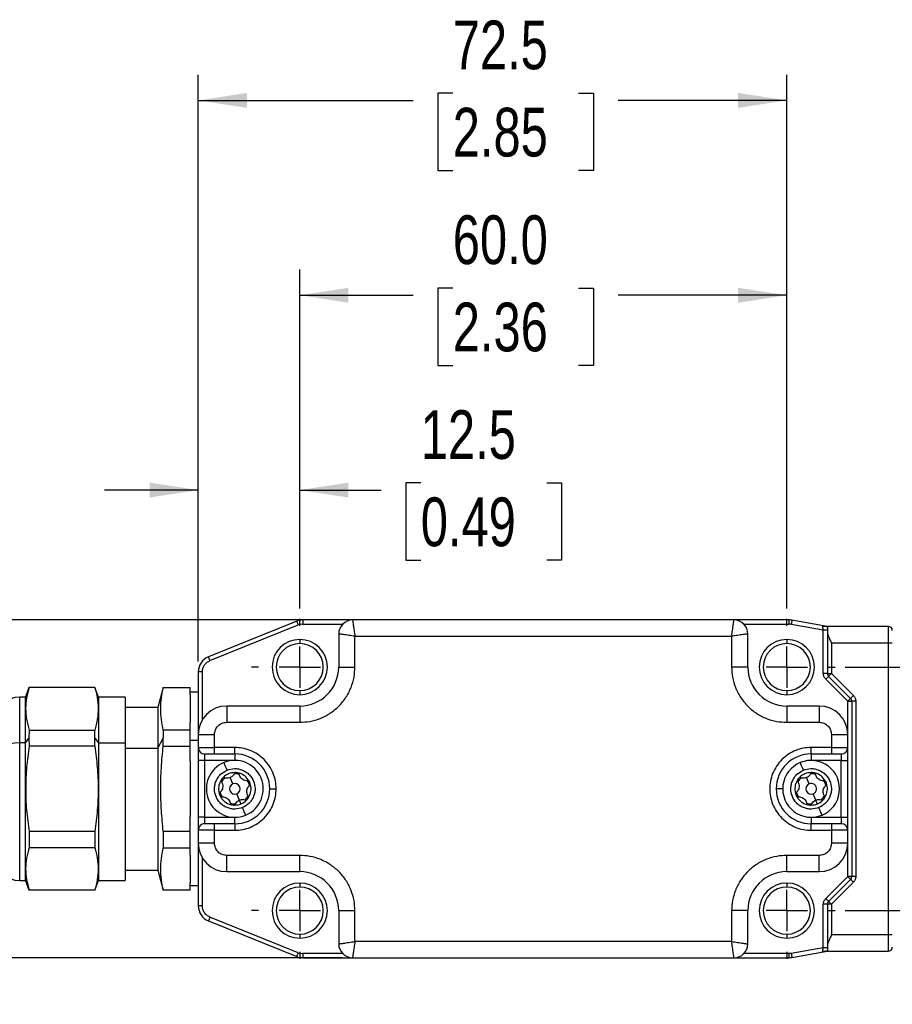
# Model space of a CAD drawing. Header units: millimetres. Extents: x 0 to 559, y 0 to 432.
# Tile 3 of 10: x 123 to 230, y 215 to 337. Entities that reach past the tile are written whole.
import ezdxf

# ---------------------------------------------------------------- set-up
doc = ezdxf.new("R2010")
doc.units = ezdxf.units.MM
doc.linetypes.add('CENTERX2', pattern=[20.32, 12.7, -2.54, 2.54, -2.54])
doc.layers.add('CENTER', color=40, linetype='CENTERX2')
doc.layers.add('DIMENSIONS', color=140, linetype='Continuous', lineweight=25)
doc.styles.add('SLDTEXTSTYLE0', font='TXT', dxfattribs={"width": 0.75})
doc.dimstyles.new('SLDDIMSTYLE0', dxfattribs={"dimtxt": 6, "dimasz": 6, "dimexe": 0, "dimexo": 0.0625, "dimgap": 1.5, "dimtad": 0, "dimtih": 1, "dimtoh": 1, "dimdec": 1, "dimrnd": 1e-09, "dimzin": 12, "dimdsep": 46, "dimtxsty": 'SLDTEXTSTYLE0', "dimsah": 1, "dimcen": 0.09, "dimadec": 0, "dimazin": 3, "dimtfac": 1, "dimtdec": 1, "dimtofl": 0, "dimtmove": 0, "dimatfit": 3, "dimfxl": 0, "dimfrac": 2, "dimtolj": 1, "dimtzin": 12, "dimarcsym": 0})
doc.dimstyles.new('SLDDIMSTYLE1', dxfattribs={"dimtxt": 6, "dimasz": 6, "dimexe": 0, "dimexo": 0.0625, "dimgap": 1.5, "dimtad": 0, "dimtih": 1, "dimtoh": 1, "dimdec": 1, "dimrnd": 1e-09, "dimzin": 12, "dimdsep": 46, "dimtxsty": 'SLDTEXTSTYLE0', "dimsah": 1, "dimcen": 0.09, "dimadec": 0, "dimazin": 3, "dimtfac": 1, "dimtdec": 1, "dimtmove": 0, "dimatfit": 0, "dimfxl": 0, "dimfrac": 2, "dimtolj": 1, "dimtzin": 12, "dimarcsym": 0})
doc.dimstyles.new('SLDDIMSTYLE2', dxfattribs={"dimtxt": 6, "dimasz": 6, "dimexe": 0, "dimexo": 0.0625, "dimgap": 1.5, "dimtad": 0, "dimtih": 1, "dimtoh": 1, "dimdec": 1, "dimrnd": 1e-09, "dimzin": 4, "dimdsep": 46, "dimtxsty": 'SLDTEXTSTYLE0', "dimsah": 1, "dimcen": 0.09, "dimadec": 0, "dimazin": 1, "dimtfac": 1, "dimtdec": 1, "dimtofl": 0, "dimtmove": 0, "dimatfit": 3, "dimfxl": 0, "dimfrac": 2, "dimtolj": 1, "dimtzin": 12, "dimarcsym": 0})
doc.dimstyles.new('SLDDIMSTYLE3', dxfattribs={"dimtxt": 6, "dimasz": 6, "dimexe": 0, "dimexo": 0.0625, "dimgap": 1.5, "dimtad": 0, "dimtih": 1, "dimtoh": 1, "dimdec": 1, "dimrnd": 1e-09, "dimzin": 4, "dimdsep": 46, "dimtxsty": 'SLDTEXTSTYLE0', "dimsah": 1, "dimcen": 0.09, "dimadec": 0, "dimazin": 1, "dimtfac": 1, "dimtdec": 1, "dimtmove": 0, "dimatfit": 0, "dimfxl": 0, "dimfrac": 2, "dimtolj": 1, "dimtzin": 12, "dimarcsym": 0})

# ---------------------------------------------------------------- blocks, each defined once
blk = doc.blocks.new('_D')
at = {"layer": 'DIMENSIONS'}
for p, q in [((162.46, 262.64), (28.31, 262.64)), ((31.48, 262.64), (31.48, 251.7)), ((23.72, 242.72), (21.89, 242.72)), ((21.89, 242.72), (21.89, 233.2)), ((39.24, 242.72), (41.07, 242.72)), ((41.07, 242.72), (41.07, 233.2)), ((21.89, 233.2), (23.72, 233.2)), ((41.07, 233.2), (39.24, 233.2)), ((31.48, 221.04), (31.48, 231.98)), ((162.46, 221.04), (28.31, 221.04))]:
    blk.add_line(p, q, dxfattribs=at)
for points in [[(31.48, 262.64), (30.56, 256.64), (32.4, 256.64)], [(31.48, 221.04), (32.4, 227.04), (30.56, 227.04)]]:
    blk.add_solid(points, dxfattribs=at)
at = {"layer": 'DIMENSIONS', "char_height": 6, "attachment_point": 1, "style": 'SLDTEXTSTYLE0'}
for s, insert in [('41.6', (23.72, 251.67)), ('1.64', (23.72, 240.93))]:
    blk.add_mtext(s, dxfattribs=dict(at, insert=insert))
blk = doc.blocks.new('_D_2')
at = {"layer": 'DIMENSIONS'}
for p, q in [((144.73, 257.51), (144.73, 281.81)), ((157.23, 264.05), (157.23, 281.81)), ((172.14, 279.52), (170.31, 279.52)), ((170.31, 279.52), (170.31, 270)), ((187.66, 279.52), (189.48, 279.52)), ((189.48, 279.52), (189.48, 270)), ((144.73, 278.64), (133.19, 278.64)), ((157.23, 278.64), (167.27, 278.64)), ((170.31, 270), (172.14, 270)), ((189.48, 270), (187.66, 270))]:
    blk.add_line(p, q, dxfattribs=at)
for points in [[(144.73, 278.64), (138.73, 279.56), (138.73, 277.72)], [(157.23, 278.64), (163.23, 277.72), (163.23, 279.56)]]:
    blk.add_solid(points, dxfattribs=at)
at = {"layer": 'DIMENSIONS', "char_height": 6, "attachment_point": 1, "style": 'SLDTEXTSTYLE0'}
for s, insert in [('12.5', (172.14, 288.48)), ('0.49', (172.14, 277.73))]:
    blk.add_mtext(s, dxfattribs=dict(at, insert=insert))
blk = doc.blocks.new('_D_3')
at = {"layer": 'DIMENSIONS'}
for p, q in [((157.23, 264.05), (157.23, 305.81)), ((217.23, 264.05), (217.23, 305.81)), ((176.08, 303.52), (174.25, 303.52)), ((174.25, 303.52), (174.25, 294)), ((191.59, 303.52), (193.42, 303.52)), ((193.42, 303.52), (193.42, 294)), ((157.23, 302.64), (171.2, 302.64)), ((217.23, 302.64), (196.47, 302.64)), ((174.25, 294), (176.08, 294)), ((193.42, 294), (191.59, 294))]:
    blk.add_line(p, q, dxfattribs=at)
for points in [[(157.23, 302.64), (163.23, 301.72), (163.23, 303.56)], [(217.23, 302.64), (211.23, 303.56), (211.23, 301.72)]]:
    blk.add_solid(points, dxfattribs=at)
at = {"layer": 'DIMENSIONS', "char_height": 6, "attachment_point": 1, "style": 'SLDTEXTSTYLE0'}
for s, insert in [('60.0', (176.08, 312.48)), ('2.36', (176.08, 301.73))]:
    blk.add_mtext(s, dxfattribs=dict(at, insert=insert))
blk = doc.blocks.new('_D_4')
at = {"layer": 'DIMENSIONS'}
for p, q in [((144.73, 257.51), (144.73, 329.81)), ((217.23, 264.05), (217.23, 329.81)), ((176.08, 327.52), (174.25, 327.52)), ((174.25, 327.52), (174.25, 318)), ((191.59, 327.52), (193.42, 327.52)), ((193.42, 327.52), (193.42, 318)), ((144.73, 326.64), (171.2, 326.64)), ((217.23, 326.64), (196.47, 326.64)), ((174.25, 318), (176.08, 318)), ((193.42, 318), (191.59, 318))]:
    blk.add_line(p, q, dxfattribs=at)
for points in [[(144.73, 326.64), (150.73, 325.72), (150.73, 327.56)], [(217.23, 326.64), (211.23, 327.56), (211.23, 325.72)]]:
    blk.add_solid(points, dxfattribs=at)
at = {"layer": 'DIMENSIONS', "char_height": 6, "attachment_point": 1, "style": 'SLDTEXTSTYLE0'}
for s, insert in [('72.5', (176.08, 336.48)), ('2.85', (176.08, 325.73))]:
    blk.add_mtext(s, dxfattribs=dict(at, insert=insert))
blk = doc.blocks.new('_D_7')
at = {"layer": 'DIMENSIONS'}
for p, q in [((302.32, 256.84), (302.32, 268.38)), ((224.44, 256.84), (305.49, 256.84)), ((294.56, 242.72), (292.73, 242.72)), ((292.73, 242.72), (292.73, 233.2)), ((310.07, 242.72), (311.9, 242.72)), ((311.9, 242.72), (311.9, 233.2)), ((292.73, 233.2), (294.56, 233.2)), ((311.9, 233.2), (310.07, 233.2)), ((224.44, 226.84), (305.49, 226.84)), ((302.32, 226.84), (302.32, 215.3))]:
    blk.add_line(p, q, dxfattribs=at)
for points in [[(302.32, 256.84), (303.24, 262.84), (301.39, 262.84)], [(302.32, 226.84), (301.39, 220.84), (303.24, 220.84)]]:
    blk.add_solid(points, dxfattribs=at)
at = {"layer": 'DIMENSIONS', "char_height": 6, "attachment_point": 1, "style": 'SLDTEXTSTYLE0'}
for s, insert in [('30.0', (294.56, 251.67)), ('1.18', (294.56, 240.93))]:
    blk.add_mtext(s, dxfattribs=dict(at, insert=insert))
blk = doc.blocks.new('SW_CENTERMARKSYMBOL_0')
at = {"layer": 'CENTER', "color": 0}
for p, q in [((0, 5.08), (0, 5.94)), ((0, 0), (0, 2.54)), ((-5.08, 0), (-5.94, 0)), ((0, 0), (-2.54, 0)), ((0, 0), (0, -2.54)), ((0, 0), (2.54, 0)), ((5.08, 0), (5.94, 0)), ((0, -5.08), (0, -5.94))]:
    blk.add_line(p, q, dxfattribs=at)
blk = doc.blocks.new('SW_CENTERMARKSYMBOL_1')
at = {"layer": 'CENTER', "color": 0}
for p, q in [((0, 5.08), (0, 5.94)), ((0, 0), (0, 2.54)), ((-5.08, 0), (-5.94, 0)), ((0, 0), (-2.54, 0)), ((0, 0), (0, -2.54)), ((0, 0), (2.54, 0)), ((5.08, 0), (5.94, 0)), ((0, -5.08), (0, -5.94))]:
    blk.add_line(p, q, dxfattribs=at)
blk = doc.blocks.new('SW_CENTERMARKSYMBOL_2')
at = {"layer": 'CENTER', "color": 0}
for p, q in [((0, 5.08), (0, 5.94)), ((0, 0), (0, 2.54)), ((-5.08, 0), (-5.94, 0)), ((0, 0), (-2.54, 0)), ((0, 0), (0, -2.54)), ((0, 0), (2.54, 0)), ((5.08, 0), (5.94, 0)), ((0, -5.08), (0, -5.94))]:
    blk.add_line(p, q, dxfattribs=at)
blk = doc.blocks.new('SW_CENTERMARKSYMBOL_3')
at = {"layer": 'CENTER', "color": 0}
for p, q in [((0, 5.08), (0, 5.94)), ((0, 0), (0, 2.54)), ((-5.08, 0), (-5.94, 0)), ((0, 0), (-2.54, 0)), ((0, 0), (0, -2.54)), ((0, 0), (2.54, 0)), ((5.08, 0), (5.94, 0)), ((0, -5.08), (0, -5.94))]:
    blk.add_line(p, q, dxfattribs=at)

msp = doc.modelspace()

# ---------------------------------------------------------------- linework, layer by layer
for p, q in [((156.87, 262.49), (145.98, 258.09)), ((146.17, 257.63), (157.05, 262.03)), ((157.62, 262.14), (157.05, 262.03)), ((157.62, 262.64), (157.62, 262.14)), ((163.73, 262.64), (157.62, 262.64)), ((157.62, 262.14), (162.52, 262.14)), ((210.73, 262.64), (163.73, 262.64)), ((217.52, 262.64), (210.73, 262.64)), ((211.93, 262.14), (217.52, 262.14)), ((217.52, 262.14), (217.52, 262.64)), ((217.78, 262.12), (217.52, 262.14)), ((217.78, 262.12), (221.73, 261.42)), ((222.19, 261.85), (217.86, 262.61)), ((162.03, 260.94), (162.03, 256.84)), ((212.43, 256.84), (212.43, 260.94)), ((221.91, 261.84), (221.65, 261.89)), ((221.73, 261.42), (222.23, 261.42)), ((221.73, 256.05), (221.73, 261.42)), ((222.08, 261.84), (221.91, 261.84)), ((229.73, 261.84), (222.08, 261.84)), ((222.23, 261.79), (222.23, 261.16)), ((222.23, 261.16), (222.23, 256.05)), ((229.73, 261.84), (229.73, 259.84)), ((157.23, 260.24), (157.23, 259.74)), ((164.03, 256.84), (164.03, 260.64)), ((164.03, 260.64), (210.43, 260.64)), ((210.43, 260.64), (210.43, 256.84)), ((217.23, 260.24), (217.23, 259.74)), ((222.73, 259.84), (222.73, 256.05)), ((222.73, 259.84), (229.73, 259.84)), ((229.73, 259.84), (229.73, 223.84)), ((229.73, 259.84), (230.23, 259.84)), ((144.73, 256.24), (144.73, 248.54)), ((145.23, 256.24), (144.73, 256.24)), ((145.23, 250.34), (145.23, 256.24)), ((162.03, 256.84), (164.03, 256.84)), ((212.43, 256.84), (210.43, 256.84)), ((222.23, 256.05), (221.73, 256.05)), ((222.23, 256.05), (222.73, 256.05)), ((222.73, 256.05), (225.44, 253.34)), ((224.73, 252.63), (222.02, 255.34)), ((222.38, 255.69), (225.08, 252.98)), ((123.87, 254.34), (123.43, 253.14)), ((131.97, 254.34), (123.88, 254.34)), ((132.43, 253.14), (131.99, 254.34)), ((140.4, 254.34), (139.73, 251.84)), ((140.41, 254.34), (143.73, 254.34)), ((143.73, 253.42), (143.73, 254.34)), ((144.73, 253.74), (143.73, 253.74)), ((157.23, 253.94), (157.23, 253.44)), ((217.23, 253.94), (217.23, 253.44)), ((123.43, 253.14), (122.73, 253.14)), ((122.73, 247.49), (122.73, 253.14)), ((123.43, 247.49), (123.43, 253.14)), ((135.73, 253.14), (132.43, 253.14)), ((132.43, 253.14), (132.43, 247.49)), ((135.73, 253.14), (135.73, 247.49)), ((143.73, 253.42), (143.73, 250)), ((224.73, 252.63), (225.23, 252.63)), ((224.73, 248.54), (224.73, 252.63)), ((225.23, 252.63), (225.23, 231.05)), ((225.73, 252.63), (225.23, 252.63)), ((225.73, 252.63), (225.73, 231.05)), ((139.73, 251.84), (135.73, 251.84)), ((139.73, 251.84), (139.73, 246.84)), ((157.23, 252.04), (148.23, 252.04)), ((148.23, 252.04), (148.23, 250.04)), ((157.23, 252.04), (157.23, 250.04)), ((221.23, 252.04), (217.23, 252.04)), ((217.23, 252.04), (217.23, 250.04)), ((221.23, 252.04), (221.23, 250.04)), ((143.73, 249.08), (143.73, 250)), ((148.23, 250.04), (157.23, 250.04)), ((217.23, 250.04), (221.23, 250.04)), ((123.88, 249.08), (123.87, 248.09)), ((123.88, 249.08), (131.97, 249.08)), ((131.99, 248.09), (131.97, 249.08)), ((140.41, 249.08), (140.4, 248.09)), ((143.73, 249.08), (140.41, 249.08)), ((143.73, 247.09), (143.73, 249.08)), ((123.43, 247.49), (122.73, 247.49)), ((122.73, 230.54), (122.73, 247.49)), ((123.43, 247.49), (123.87, 248.09)), ((123.43, 230.54), (123.43, 247.49)), ((123.87, 248.09), (123.88, 247.09)), ((131.97, 247.09), (131.99, 248.09)), ((131.99, 248.09), (132.43, 247.49)), ((132.43, 247.49), (132.43, 230.54)), ((132.43, 247.49), (135.73, 247.49)), ((135.73, 247.49), (135.73, 230.54)), ((139.73, 246.84), (140.4, 248.09)), ((140.41, 247.09), (140.4, 248.09)), ((144.73, 247.79), (143.73, 247.79)), ((144.73, 248.54), (144.73, 246.94)), ((144.73, 248.54), (146.73, 248.54)), ((146.73, 246.94), (146.73, 248.54)), ((222.73, 248.54), (222.73, 246.94)), ((222.73, 248.54), (224.73, 248.54)), ((224.73, 246.94), (224.73, 248.54)), ((131.97, 247.09), (123.88, 247.09)), ((135.73, 246.84), (139.73, 246.84)), ((139.73, 246.84), (139.73, 231.84)), ((140.41, 247.09), (143.73, 247.09)), ((143.73, 245.25), (143.73, 247.09)), ((144.73, 246.94), (146.73, 246.94)), ((144.73, 246.94), (144.73, 245.34)), ((149.23, 246.94), (146.73, 246.94)), ((146.73, 246.14), (146.73, 246.94)), ((149.23, 246.14), (149.23, 246.94)), ((222.73, 246.94), (220.23, 246.94)), ((220.23, 246.14), (220.23, 246.94)), ((222.73, 246.94), (222.73, 246.14)), ((222.73, 246.94), (224.73, 246.94)), ((224.73, 245.34), (224.73, 246.94)), ((143.73, 245.25), (143.73, 238.42)), ((145.53, 245.34), (144.73, 245.34)), ((144.73, 245.34), (144.73, 238.34)), ((145.53, 246.14), (146.73, 246.14)), ((145.53, 245.34), (145.53, 246.14)), ((149.23, 245.34), (145.53, 245.34)), ((145.53, 238.34), (145.53, 245.34)), ((146.73, 246.14), (149.23, 246.14)), ((149.23, 246.14), (149.23, 245.34)), ((220.23, 246.14), (222.73, 246.14)), ((220.23, 246.14), (220.23, 245.34)), ((223.93, 245.34), (220.23, 245.34)), ((222.73, 246.14), (223.93, 246.14)), ((223.93, 246.14), (223.93, 245.34)), ((223.93, 245.34), (224.73, 245.34)), ((223.93, 238.34), (223.93, 245.34)), ((224.73, 238.34), (224.73, 245.34)), ((148.98, 242.44), (148.65, 243.22)), ((219.98, 242.44), (219.65, 243.22)), ((153.53, 241.84), (154.33, 241.84)), ((216.73, 241.84), (215.93, 241.84)), ((149.8, 240.45), (149.48, 241.24)), ((149.99, 239.99), (149.8, 240.45)), ((220.8, 240.45), (220.48, 241.24)), ((220.99, 239.99), (220.8, 240.45)), ((143.73, 236.58), (143.73, 238.42)), ((145.53, 238.34), (144.73, 238.34)), ((144.73, 238.34), (144.73, 236.74)), ((145.53, 237.54), (145.53, 238.34)), ((145.53, 238.34), (149.23, 238.34)), ((149.23, 237.54), (149.23, 238.34)), ((220.23, 238.34), (220.23, 237.54)), ((220.23, 238.34), (223.93, 238.34)), ((223.93, 238.34), (223.93, 237.54)), ((223.93, 238.34), (224.73, 238.34)), ((224.73, 236.74), (224.73, 238.34)), ((123.88, 236.58), (123.88, 234.59)), ((131.97, 236.58), (123.88, 236.58)), ((131.97, 236.58), (131.97, 234.59)), ((140.41, 236.58), (140.41, 234.59)), ((143.73, 236.58), (140.41, 236.58)), ((143.73, 234.59), (143.73, 236.58)), ((146.73, 236.74), (144.73, 236.74)), ((144.73, 236.74), (144.73, 235.14)), ((146.73, 237.54), (145.53, 237.54)), ((146.73, 236.74), (146.73, 237.54)), ((149.23, 237.54), (146.73, 237.54)), ((146.73, 235.14), (146.73, 236.74)), ((146.73, 236.74), (149.23, 236.74)), ((149.23, 237.54), (149.23, 236.74)), ((220.23, 236.74), (220.23, 237.54)), ((222.73, 237.54), (220.23, 237.54)), ((220.23, 236.74), (222.73, 236.74)), ((222.73, 237.54), (222.73, 236.74)), ((223.93, 237.54), (222.73, 237.54)), ((222.73, 236.74), (222.73, 235.14)), ((224.73, 236.74), (222.73, 236.74)), ((224.73, 235.14), (224.73, 236.74)), ((131.97, 234.59), (123.88, 234.59)), ((140.41, 234.59), (143.73, 234.59)), ((143.73, 233.67), (143.73, 234.59)), ((146.73, 235.14), (144.73, 235.14)), ((144.73, 235.14), (144.73, 227.44)), ((224.73, 235.14), (222.73, 235.14)), ((224.73, 231.05), (224.73, 235.14)), ((143.73, 233.67), (143.73, 230.26)), ((145.23, 227.44), (145.23, 233.34)), ((157.23, 233.64), (148.23, 233.64)), ((148.23, 231.64), (148.23, 233.64)), ((157.23, 231.64), (157.23, 233.64)), ((221.23, 233.64), (217.23, 233.64)), ((217.23, 231.64), (217.23, 233.64)), ((221.23, 231.64), (221.23, 233.64)), ((135.73, 231.84), (139.73, 231.84)), ((139.73, 231.84), (140.4, 229.34)), ((122.73, 230.54), (123.43, 230.54)), ((123.43, 230.54), (123.87, 229.34)), ((131.99, 229.34), (132.43, 230.54)), ((132.43, 230.54), (135.73, 230.54)), ((148.23, 231.64), (157.23, 231.64)), ((217.23, 231.64), (221.23, 231.64)), ((222.02, 228.34), (224.73, 231.05)), ((225.08, 230.69), (222.38, 227.98)), ((225.23, 231.05), (224.73, 231.05)), ((225.73, 231.05), (225.23, 231.05)), ((131.97, 229.34), (123.88, 229.34)), ((143.73, 229.34), (140.41, 229.34)), ((143.73, 229.34), (143.73, 230.26)), ((143.73, 229.94), (144.73, 229.94)), ((157.23, 230.24), (157.23, 229.74)), ((217.23, 230.24), (217.23, 229.74)), ((225.44, 230.34), (222.73, 227.63)), ((145.23, 227.44), (144.73, 227.44)), ((162.03, 226.84), (162.03, 222.74)), ((162.03, 226.84), (164.03, 226.84)), ((164.03, 223.04), (164.03, 226.84)), ((210.43, 226.84), (210.43, 223.04)), ((212.43, 226.84), (210.43, 226.84)), ((212.43, 222.74), (212.43, 226.84)), ((221.73, 222.26), (221.73, 227.63)), ((222.23, 227.63), (221.73, 227.63)), ((222.23, 227.63), (222.23, 222.52)), ((222.73, 227.63), (222.23, 227.63)), ((222.73, 227.63), (222.73, 223.84)), ((157.05, 221.65), (146.17, 226.05)), ((145.98, 225.58), (156.87, 221.18)), ((157.23, 223.94), (157.23, 223.44)), ((217.23, 223.94), (217.23, 223.44)), ((229.73, 223.84), (222.73, 223.84)), ((229.73, 223.84), (229.73, 221.84)), ((230.23, 223.84), (229.73, 223.84)), ((210.43, 223.04), (164.03, 223.04)), ((221.73, 222.26), (217.78, 221.56)), ((222.23, 222.26), (221.73, 222.26)), ((222.23, 222.52), (222.23, 221.88)), ((157.05, 221.65), (157.62, 221.54)), ((157.62, 221.54), (157.62, 221.04)), ((162.52, 221.54), (157.62, 221.54)), ((157.62, 221.04), (163.73, 221.04)), ((163.73, 221.04), (210.73, 221.04)), ((210.73, 221.04), (217.52, 221.04)), ((217.52, 221.54), (211.93, 221.54)), ((217.78, 221.56), (217.52, 221.54)), ((217.52, 221.04), (217.52, 221.54)), ((217.86, 221.07), (222.19, 221.83)), ((221.91, 221.84), (221.65, 221.78)), ((221.91, 221.84), (222.08, 221.84)), ((222.08, 221.84), (229.73, 221.84))]:
    msp.add_line(p, q)
at = {"flags": 128}
for points in [[(157.05, 262.03), (157.02, 262.12), (156.98, 262.21), (156.95, 262.29), (156.92, 262.36), (156.9, 262.41), (156.88, 262.46), (156.87, 262.48), (156.87, 262.49)], [(217.86, 262.61), (217.86, 262.6), (217.86, 262.57), (217.85, 262.52), (217.84, 262.46), (217.83, 262.39), (217.81, 262.3), (217.79, 262.21), (217.78, 262.12)], [(146.17, 257.63), (146.13, 257.72), (146.1, 257.81), (146.06, 257.89), (146.03, 257.96), (146.01, 258.02), (145.99, 258.06), (145.98, 258.08), (145.98, 258.09)], [(222.73, 256.05), (222.66, 255.98), (222.59, 255.91), (222.53, 255.85), (222.48, 255.8), (222.43, 255.75), (222.4, 255.72), (222.38, 255.7), (222.38, 255.69)], [(222.38, 255.69), (222.37, 255.68), (222.35, 255.66), (222.32, 255.63), (222.27, 255.59), (222.22, 255.53), (222.16, 255.47), (222.09, 255.41), (222.02, 255.34)], [(225.08, 252.98), (225.08, 252.98), (225.06, 252.96), (225.02, 252.92), (224.98, 252.88), (224.93, 252.83), (224.86, 252.77), (224.8, 252.7), (224.73, 252.63)], [(225.44, 253.34), (225.37, 253.27), (225.3, 253.2), (225.24, 253.14), (225.19, 253.09), (225.14, 253.04), (225.11, 253.01), (225.09, 252.99), (225.08, 252.98)], [(122.73, 247.49), (122.14, 247.46), (121.58, 247.37), (121.06, 247.24), (120.61, 247.05), (120.23, 246.82), (119.96, 246.56), (119.79, 246.28), (119.73, 245.99)], [(148.27, 244.15), (148.2, 244.33), (148.12, 244.5), (148.06, 244.66), (148, 244.8), (147.95, 244.92), (147.92, 245), (147.9, 245.05), (147.89, 245.07)], [(219.27, 244.15), (219.2, 244.33), (219.12, 244.5), (219.06, 244.66), (219, 244.8), (218.95, 244.92), (218.92, 245), (218.9, 245.05), (218.89, 245.07)], [(150.57, 238.6), (150.56, 238.62), (150.54, 238.68), (150.5, 238.76), (150.46, 238.88), (150.4, 239.02), (150.33, 239.18), (150.26, 239.35), (150.19, 239.53)], [(221.57, 238.6), (221.56, 238.62), (221.54, 238.68), (221.5, 238.76), (221.46, 238.88), (221.4, 239.02), (221.33, 239.18), (221.26, 239.35), (221.19, 239.53)], [(224.73, 231.05), (224.8, 230.98), (224.86, 230.91), (224.93, 230.85), (224.98, 230.8), (225.02, 230.75), (225.06, 230.72), (225.08, 230.7), (225.08, 230.69)], [(225.08, 230.69), (225.09, 230.68), (225.11, 230.66), (225.14, 230.63), (225.19, 230.59), (225.24, 230.53), (225.3, 230.47), (225.37, 230.41), (225.44, 230.34)], [(222.38, 227.98), (222.37, 227.99), (222.35, 228.01), (222.32, 228.04), (222.27, 228.09), (222.22, 228.14), (222.16, 228.2), (222.09, 228.27), (222.02, 228.34)], [(222.38, 227.98), (222.38, 227.98), (222.4, 227.96), (222.43, 227.92), (222.48, 227.88), (222.53, 227.83), (222.59, 227.77), (222.66, 227.7), (222.73, 227.63)], [(146.17, 226.05), (146.13, 225.96), (146.1, 225.87), (146.06, 225.79), (146.03, 225.72), (146.01, 225.66), (145.99, 225.62), (145.98, 225.59), (145.98, 225.58)], [(156.87, 221.18), (156.87, 221.19), (156.88, 221.22), (156.9, 221.26), (156.92, 221.32), (156.95, 221.39), (156.98, 221.47), (157.02, 221.56), (157.05, 221.65)], [(217.78, 221.56), (217.79, 221.46), (217.81, 221.37), (217.83, 221.29), (217.84, 221.21), (217.85, 221.15), (217.86, 221.11), (217.86, 221.08), (217.86, 221.07)]]:
    msp.add_lwpolyline(points, dxfattribs=at)
for centre, radius, start, end in [((157.62, 260.64), 2, 90.0001, 111.9999), ((163.73, 260.94), 1.7, 90, 180), ((210.73, 260.94), 1.7, 360, 90), ((217.52, 260.64), 2, 79.9999, 89.9999), ((222.27, 262.34), 0.5, 260.0023, 269.9977), ((229.73, 261.34), 0.5, 0.0005, 89.9997), ((157.23, 256.84), 3.4, 90, 270), ((157.23, 256.84), 2.9, 90, 270), ((157.23, 256.84), 3.4, 270, 90), ((157.23, 256.84), 2.9, 270, 90), ((217.23, 256.84), 3.4, 90.0001, 269.9999), ((217.23, 256.84), 2.9, 90.0001, 269.9999), ((217.23, 256.84), 3.4, 270, 90), ((217.23, 256.84), 2.9, 270, 90), ((146.73, 256.24), 2, 112, 180), ((157.23, 256.84), 4.8, 270, 0), ((217.23, 256.84), 4.8, 180, 270), ((222.73, 256.05), 0.5, 179.9987, 225.0009), ((122.73, 250.14), 3, 90, 180), ((224.73, 252.63), 0.5, 0.0025, 44.9981), ((148.23, 248.54), 3.5, 90, 180), ((221.23, 248.54), 3.5, 0.0001, 90), ((145.53, 246.94), 0.8, 179.9998, 270.0001), ((223.93, 246.94), 0.8, 270.0005, 359.9993), ((149.23, 241.84), 3.5, 112.5227, 292.5227), ((149.23, 241.84), 3.5, 292.5227, 112.5227), ((149.23, 241.84), 4.3, 360, 90), ((220.23, 241.84), 4.3, 90, 180), ((220.23, 241.84), 3.5, 112.5226, 292.5227), ((220.23, 241.84), 3.5, 292.5226, 112.5227), ((149.23, 241.84), 2, 90.191, 134.8543), ((149.23, 241.84), 2, 74.8542, 90.1911), ((220.23, 241.84), 2, 90.191, 134.8543), ((220.23, 241.84), 2, 74.8542, 90.1911), ((149.23, 241.84), 2, 150.1911, 194.8543), ((149.23, 241.84), 2, 134.8544, 150.1909), ((149.23, 241.84), 1.85, 132.8756, 152.1698), ((149.23, 241.84), 1.85, 72.8757, 92.1697), ((149.23, 241.84), 2, 30.1911, 74.8543), ((149.23, 241.84), 1.85, 12.8759, 32.1694), ((149.23, 241.84), 2, 14.8545, 30.1908), ((220.23, 241.84), 2, 150.1911, 194.8545), ((220.23, 241.84), 2, 134.8545, 150.1906), ((220.23, 241.84), 1.85, 132.8754, 152.1704), ((220.23, 241.84), 1.85, 72.8756, 92.1697), ((220.23, 241.84), 2, 30.1912, 74.8542), ((220.23, 241.84), 1.85, 12.8764, 32.1693), ((220.23, 241.84), 2, 14.8551, 30.1903), ((149.23, 241.84), 1.85, 192.8755, 212.1697), ((149.23, 241.84), 0.65, 112.5227, 292.5227), ((149.23, 241.84), 0.65, 292.5227, 112.5227), ((149.23, 241.84), 4.3, 270, 0), ((149.23, 241.84), 2, 330.191, 14.8543), ((220.23, 241.84), 4.3, 180, 270), ((220.23, 241.84), 1.85, 192.8754, 212.1696), ((220.23, 241.84), 0.65, 112.5228, 292.5225), ((220.23, 241.84), 0.65, 292.5225, 112.5229), ((220.23, 241.84), 2, 330.1912, 14.8541), ((149.23, 241.84), 2, 194.8545, 210.1908), ((149.23, 241.84), 2, 210.191, 254.8543), ((149.23, 241.84), 2, 292.5227, 314.8543), ((149.23, 241.84), 1.85, 312.8756, 332.1698), ((149.23, 241.84), 2, 314.8543, 330.1911), ((220.23, 241.84), 2, 194.854, 210.1907), ((220.23, 241.84), 2, 210.1912, 254.8542), ((220.23, 241.84), 2, 292.5227, 314.8545), ((220.23, 241.84), 1.85, 312.8757, 332.1696), ((220.23, 241.84), 2, 314.8545, 330.1906), ((149.23, 241.84), 1.85, 252.8757, 272.1697), ((149.23, 241.84), 2, 254.8543, 270.1911), ((149.23, 241.84), 2, 270.191, 292.5227), ((220.23, 241.84), 1.85, 252.8758, 272.1696), ((220.23, 241.84), 2, 254.8544, 270.191), ((220.23, 241.84), 2, 270.191, 292.5226), ((145.53, 236.74), 0.8, 89.9999, 180.0002), ((223.93, 236.74), 0.8, 0.0007, 89.9995), ((148.23, 235.14), 3.5, 180, 270), ((221.23, 235.14), 3.5, 270, 359.9999), ((122.73, 233.54), 3, 180, 270), ((157.23, 226.84), 4.8, 360, 90), ((217.23, 226.84), 4.8, 90, 180), ((224.73, 231.05), 0.5, 315.0019, 359.9975), ((157.23, 226.84), 3.4, 90, 270), ((157.23, 226.84), 2.9, 90, 270), ((157.23, 226.84), 3.4, 270, 90), ((157.23, 226.84), 2.9, 270, 90), ((217.23, 226.84), 3.4, 90.0001, 269.9999), ((217.23, 226.84), 2.9, 90.0001, 269.9999), ((217.23, 226.84), 3.4, 270, 90), ((217.23, 226.84), 2.9, 270, 90), ((146.73, 227.44), 2, 180, 248), ((222.73, 227.63), 0.5, 134.9991, 180.0013), ((163.73, 222.74), 1.7, 180, 270), ((210.73, 222.74), 1.7, 270, 0), ((229.73, 222.34), 0.5, 270.0003, 359.9995), ((157.62, 223.04), 2, 248.0001, 269.9999), ((217.52, 223.04), 2, 270.0001, 280.0001), ((222.27, 221.34), 0.5, 90.0023, 99.9977)]:
    msp.add_arc(centre, radius, start, end)
for points, knots in [([(163.73, 262.64), (163.74, 262.59), (163.75, 262.48), (163.78, 262.29), (163.82, 262.04), (163.87, 261.73), (163.94, 261.26), (163.99, 260.88), (164.03, 260.64)], [0, 0, 0, 0, 0.072081, 0.164088, 0.292894, 0.442148, 0.631905, 1, 1, 1, 1]), ([(210.43, 260.64), (210.47, 260.88), (210.52, 261.26), (210.59, 261.73), (210.64, 262.04), (210.68, 262.29), (210.7, 262.48), (210.72, 262.59), (210.73, 262.64)], [0, 0, 0, 0, 0.368095, 0.557835, 0.707106, 0.835907, 0.927915, 1, 1, 1, 1]), ([(164.03, 260.64), (163.78, 260.67), (163.41, 260.73), (162.94, 260.8), (162.63, 260.85), (162.38, 260.88), (162.19, 260.91), (162.08, 260.93), (162.03, 260.94)], [0, 0, 0, 0, 0.368095, 0.557834, 0.707107, 0.835908, 0.927915, 1, 1, 1, 1]), ([(212.43, 260.94), (212.38, 260.93), (212.27, 260.91), (212.08, 260.88), (211.83, 260.85), (211.52, 260.8), (211.05, 260.73), (210.67, 260.67), (210.43, 260.64)], [0, 0, 0, 0, 0.07208, 0.164088, 0.292894, 0.442148, 0.631904, 1, 1, 1, 1]), ([(221.73, 261.42), (221.72, 261.47), (221.7, 261.57), (221.68, 261.7), (221.67, 261.8), (221.65, 261.87), (221.65, 261.89)], [0, 0, 0, 0, 0.35696, 0.592522, 0.837784, 1, 1, 1, 1]), ([(221.65, 261.89), (221.78, 261.88), (221.95, 261.87), (222.13, 261.85), (222.17, 261.85), (222.18, 261.85), (222.18, 261.85), (222.19, 261.85)], [0, 0, 0, 0, 0.7500058, 0.9375024, 0.9843752, 0.9960903, 1, 1, 1, 1]), ([(222.08, 261.84), (222.13, 261.84), (222.19, 261.85), (222.22, 261.8), (222.23, 261.79)], [0, 0, 0, 0, 0.719761, 1, 1, 1, 1]), ([(222.23, 261.16), (222.24, 261.06), (222.28, 260.77), (222.49, 260.33), (222.65, 260), (222.73, 259.84), (222.73, 259.84)], [0, 0, 0, 0, 0.221362, 0.616309, 0.993713, 1, 1, 1, 1]), ([(145.23, 256.24), (145.24, 256.38), (145.27, 256.68), (145.47, 257.09), (145.77, 257.43), (146.04, 257.56), (146.17, 257.63)], [0, 0, 0, 0, 0.244416, 0.5, 0.755584, 1, 1, 1, 1]), ([(157.23, 250.04), (157.64, 250.06), (158.5, 250.11), (159.77, 250.48), (160.98, 251.11), (162.07, 252), (162.96, 253.08), (163.58, 254.3), (163.96, 255.57), (164.01, 256.42), (164.03, 256.84)], [0, 0, 0, 0, 0.116516, 0.240011, 0.368641, 0.5, 0.631359, 0.759989, 0.883484, 1, 1, 1, 1]), ([(210.43, 256.84), (210.45, 256.42), (210.5, 255.57), (210.87, 254.3), (211.5, 253.08), (212.39, 252), (213.47, 251.11), (214.69, 250.48), (215.96, 250.11), (216.81, 250.06), (217.23, 250.04)], [0, 0, 0, 0, 0.116516, 0.240011, 0.368641, 0.5, 0.631359, 0.759989, 0.883484, 1, 1, 1, 1]), ([(222.02, 255.34), (221.94, 255.44), (221.77, 255.65), (221.74, 255.91), (221.73, 256.05)], [0, 0, 0, 0, 0.500001, 1, 1, 1, 1]), ([(123.88, 254.34), (123.77, 253.91), (123.54, 253.06), (123.43, 251.73), (123.53, 250.39), (123.77, 249.52), (123.88, 249.08)], [0, 0, 0, 0, 0.248547, 0.494029, 0.743977, 1, 1, 1, 1]), ([(131.97, 254.34), (132.09, 253.91), (132.32, 253.06), (132.43, 251.73), (132.33, 250.39), (132.09, 249.52), (131.97, 249.08)], [0, 0, 0, 0, 0.2485468, 0.4940291, 0.7439768, 1, 1, 1, 1]), ([(140.41, 249.08), (140.33, 249.52), (140.16, 250.38), (140.08, 251.7), (140.15, 253.03), (140.33, 253.9), (140.41, 254.34)], [0, 0, 0, 0, 0.249589, 0.496737, 0.747129, 1, 1, 1, 1]), ([(225.44, 253.34), (225.52, 253.23), (225.69, 253.03), (225.71, 252.76), (225.73, 252.63)], [0, 0, 0, 0, 0.500002, 1, 1, 1, 1]), ([(146.73, 248.54), (146.75, 248.73), (146.78, 249.02), (146.97, 249.37), (147.16, 249.61), (147.4, 249.8), (147.75, 249.99), (148.04, 250.02), (148.23, 250.04)], [0, 0, 0, 0, 0.239443, 0.369607, 0.5, 0.630164, 0.760557, 1, 1, 1, 1]), ([(221.23, 250.04), (221.42, 250.02), (221.71, 249.99), (222.06, 249.8), (222.3, 249.61), (222.49, 249.37), (222.68, 249.02), (222.71, 248.73), (222.73, 248.54)], [0, 0, 0, 0, 0.239444, 0.369608, 0.5, 0.630165, 0.760557, 1, 1, 1, 1]), ([(123.88, 247.09), (123.77, 246.23), (123.54, 244.51), (123.43, 241.88), (123.53, 239.23), (123.77, 237.47), (123.88, 236.58)], [0, 0, 0, 0, 0.247011, 0.493947, 0.746934, 1, 1, 1, 1]), ([(131.97, 247.09), (132.09, 246.23), (132.32, 244.51), (132.43, 241.88), (132.33, 239.23), (132.09, 237.47), (131.97, 236.58)], [0, 0, 0, 0, 0.247011, 0.493947, 0.746934, 1, 1, 1, 1]), ([(140.41, 236.58), (140.33, 237.45), (140.16, 239.19), (140.08, 241.81), (140.15, 244.45), (140.33, 246.21), (140.41, 247.09)], [0, 0, 0, 0, 0.248376, 0.496712, 0.748336, 1, 1, 1, 1]), ([(154.33, 241.84), (154.31, 242.16), (154.28, 242.8), (153.99, 243.75), (153.52, 244.65), (152.86, 245.47), (152.05, 246.13), (151.13, 246.6), (150.18, 246.89), (149.54, 246.92), (149.23, 246.94)], [0, 0, 0, 0, 0.119997, 0.240026, 0.368653, 0.50001, 0.631366, 0.759993, 0.883486, 1, 1, 1, 1]), ([(220.23, 246.94), (219.91, 246.92), (219.27, 246.89), (218.32, 246.6), (217.41, 246.13), (216.6, 245.47), (215.93, 244.65), (215.46, 243.74), (215.19, 242.79), (215.1, 241.84), (215.19, 240.89), (215.46, 239.94), (215.93, 239.02), (216.6, 238.21), (217.41, 237.54), (218.33, 237.07), (219.28, 236.79), (219.92, 236.75), (220.23, 236.74)], [0, 0, 0, 0, 0.059999, 0.120014, 0.184328, 0.250007, 0.315686, 0.38, 0.441747, 0.500005, 0.558262, 0.620009, 0.684323, 0.750002, 0.815681, 0.879995, 0.941743, 1, 1, 1, 1]), ([(150.19, 239.53), (149.88, 239.44), (149.41, 239.3), (148.76, 239.37), (148.27, 239.51), (147.81, 239.75), (147.31, 240.18), (146.86, 240.86), (146.7, 241.65), (146.75, 242.31), (146.9, 242.8), (147.15, 243.25), (147.56, 243.76), (147.99, 244), (148.27, 244.15)], [0, 0, 0, 0, 0.119721, 0.184827, 0.25, 0.315105, 0.380279, 0.5, 0.619721, 0.684827, 0.75, 0.815105, 0.880279, 1, 1, 1, 1]), ([(148.27, 244.15), (148.57, 244.24), (149.04, 244.37), (149.7, 244.31), (150.19, 244.16), (150.64, 243.92), (151.15, 243.5), (151.59, 242.82), (151.76, 242.02), (151.7, 241.37), (151.55, 240.88), (151.31, 240.42), (150.89, 239.91), (150.46, 239.68), (150.19, 239.53)], [0, 0, 0, 0, 0.119721, 0.184827, 0.25, 0.315105, 0.380279, 0.5, 0.619721, 0.684827, 0.75, 0.815105, 0.880279, 1, 1, 1, 1]), ([(149.22, 243.84), (149.18, 243.73), (149.09, 243.54), (148.88, 243.34), (148.72, 243.26), (148.65, 243.22)], [0, 0, 0, 0, 0.389746, 0.731202, 1, 1, 1, 1]), ([(221.19, 239.53), (220.88, 239.44), (220.41, 239.3), (219.76, 239.37), (219.27, 239.51), (218.81, 239.75), (218.31, 240.18), (217.86, 240.86), (217.7, 241.65), (217.75, 242.31), (217.9, 242.8), (218.15, 243.25), (218.56, 243.76), (218.99, 244), (219.27, 244.15)], [0, 0, 0, 0, 0.119722, 0.184827, 0.25, 0.315105, 0.380279, 0.5, 0.619722, 0.684827, 0.75, 0.815105, 0.880278, 1, 1, 1, 1]), ([(219.27, 244.15), (219.57, 244.24), (220.04, 244.37), (220.7, 244.31), (221.19, 244.16), (221.64, 243.92), (222.14, 243.5), (222.59, 242.82), (222.76, 242.02), (222.7, 241.37), (222.55, 240.88), (222.31, 240.42), (221.89, 239.91), (221.46, 239.68), (221.19, 239.53)], [0, 0, 0, 0, 0.119722, 0.184826, 0.25, 0.315105, 0.380278, 0.5, 0.619722, 0.684827, 0.75, 0.815105, 0.880279, 1, 1, 1, 1]), ([(220.22, 243.84), (220.18, 243.73), (220.09, 243.54), (219.88, 243.34), (219.72, 243.26), (219.65, 243.22)], [0, 0, 0, 0, 0.389745, 0.731202, 1, 1, 1, 1]), ([(147.49, 242.83), (147.56, 242.74), (147.69, 242.57), (147.76, 242.26), (147.75, 241.97), (147.65, 241.71), (147.51, 241.49), (147.37, 241.38), (147.3, 241.33)], [0, 0, 0, 0, 0.194848, 0.365554, 0.543786, 0.695044, 0.847261, 1, 1, 1, 1]), ([(148.65, 243.22), (148.57, 243.2), (148.39, 243.14), (148.1, 243.14), (147.92, 243.22), (147.82, 243.26)], [0, 0, 0, 0, 0.322197, 0.631006, 1, 1, 1, 1]), ([(150.96, 242.84), (150.85, 242.83), (150.63, 242.81), (150.33, 242.9), (150.09, 243.06), (149.9, 243.27), (149.79, 243.51), (149.76, 243.68), (149.75, 243.77)], [0, 0, 0, 0, 0.1948476, 0.3655541, 0.5437865, 0.6950436, 0.8472614, 1, 1, 1, 1]), ([(218.49, 242.83), (218.56, 242.74), (218.69, 242.57), (218.76, 242.26), (218.75, 241.97), (218.65, 241.71), (218.51, 241.49), (218.37, 241.38), (218.3, 241.33)], [0, 0, 0, 0, 0.194848, 0.365554, 0.543787, 0.695044, 0.847261, 1, 1, 1, 1]), ([(219.65, 243.22), (219.57, 243.2), (219.39, 243.14), (219.1, 243.14), (218.92, 243.22), (218.82, 243.26)], [0, 0, 0, 0, 0.3221966, 0.6310039, 1, 1, 1, 1]), ([(221.96, 242.84), (221.85, 242.83), (221.63, 242.81), (221.33, 242.9), (221.09, 243.06), (220.9, 243.27), (220.79, 243.51), (220.76, 243.68), (220.75, 243.77)], [0, 0, 0, 0, 0.194848, 0.365553, 0.543787, 0.695043, 0.847261, 1, 1, 1, 1]), ([(149.23, 236.74), (149.55, 236.75), (150.19, 236.79), (151.14, 237.08), (152.05, 237.54), (152.86, 238.21), (153.52, 239.02), (153.99, 239.94), (154.28, 240.89), (154.31, 241.53), (154.33, 241.84)], [0, 0, 0, 0, 0.119997, 0.240026, 0.368653, 0.50001, 0.631366, 0.759993, 0.883486, 1, 1, 1, 1]), ([(150.96, 240.84), (150.9, 240.93), (150.77, 241.1), (150.7, 241.41), (150.71, 241.71), (150.81, 241.97), (150.95, 242.19), (151.09, 242.3), (151.16, 242.35)], [0, 0, 0, 0, 0.1948474, 0.365554, 0.5437863, 0.6950436, 0.8472612, 1, 1, 1, 1]), ([(221.96, 240.84), (221.9, 240.93), (221.77, 241.1), (221.7, 241.41), (221.71, 241.71), (221.81, 241.97), (221.95, 242.19), (222.09, 242.3), (222.16, 242.35)], [0, 0, 0, 0, 0.1948476, 0.3655542, 0.5437865, 0.6950435, 0.8472613, 1, 1, 1, 1]), ([(147.5, 240.83), (147.61, 240.84), (147.82, 240.87), (148.13, 240.78), (148.37, 240.62), (148.55, 240.41), (148.67, 240.17), (148.69, 239.99), (148.71, 239.91)], [0, 0, 0, 0, 0.194848, 0.365554, 0.543787, 0.695044, 0.847261, 1, 1, 1, 1]), ([(149.24, 239.84), (149.28, 239.94), (149.37, 240.13), (149.58, 240.34), (149.73, 240.42), (149.8, 240.45)], [0, 0, 0, 0, 0.389746, 0.731202, 1, 1, 1, 1]), ([(149.8, 240.45), (149.89, 240.48), (150.06, 240.54), (150.36, 240.53), (150.54, 240.46), (150.64, 240.42)], [0, 0, 0, 0, 0.322197, 0.631006, 1, 1, 1, 1]), ([(218.5, 240.83), (218.61, 240.84), (218.82, 240.87), (219.13, 240.78), (219.37, 240.62), (219.55, 240.41), (219.67, 240.17), (219.69, 239.99), (219.71, 239.91)], [0, 0, 0, 0, 0.1948475, 0.3655549, 0.5437868, 0.6950445, 0.8472615, 1, 1, 1, 1]), ([(220.24, 239.84), (220.28, 239.94), (220.37, 240.13), (220.58, 240.34), (220.73, 240.42), (220.8, 240.45)], [0, 0, 0, 0, 0.389745, 0.731202, 1, 1, 1, 1]), ([(220.8, 240.45), (220.89, 240.48), (221.06, 240.54), (221.36, 240.53), (221.54, 240.46), (221.64, 240.42)], [0, 0, 0, 0, 0.322198, 0.631007, 1, 1, 1, 1]), ([(123.88, 234.59), (123.77, 234.16), (123.54, 233.31), (123.43, 231.99), (123.53, 230.65), (123.77, 229.78), (123.88, 229.34)], [0, 0, 0, 0, 0.2492153, 0.4940315, 0.7447531, 1, 1, 1, 1]), ([(131.97, 234.59), (132.09, 234.16), (132.32, 233.31), (132.43, 231.99), (132.32, 230.65), (132.09, 229.78), (131.97, 229.34)], [0, 0, 0, 0, 0.2492153, 0.4940315, 0.7447531, 1, 1, 1, 1]), ([(140.41, 229.34), (140.33, 229.77), (140.16, 230.63), (140.08, 231.95), (140.15, 233.28), (140.33, 234.15), (140.41, 234.59)], [0, 0, 0, 0, 0.249589, 0.496737, 0.747129, 1, 1, 1, 1]), ([(148.23, 233.64), (148.04, 233.66), (147.75, 233.69), (147.4, 233.88), (147.16, 234.07), (146.97, 234.31), (146.78, 234.66), (146.75, 234.95), (146.73, 235.14)], [0, 0, 0, 0, 0.239443, 0.369608, 0.5, 0.630165, 0.760557, 1, 1, 1, 1]), ([(222.73, 235.14), (222.71, 234.95), (222.68, 234.66), (222.49, 234.31), (222.3, 234.07), (222.06, 233.88), (221.71, 233.69), (221.42, 233.66), (221.23, 233.64)], [0, 0, 0, 0, 0.239443, 0.369607, 0.5, 0.630164, 0.760556, 1, 1, 1, 1]), ([(164.03, 226.84), (164.01, 227.25), (163.96, 228.11), (163.58, 229.37), (162.96, 230.59), (162.07, 231.68), (160.98, 232.56), (159.77, 233.19), (158.5, 233.57), (157.64, 233.62), (157.23, 233.64)], [0, 0, 0, 0, 0.116516, 0.240011, 0.368641, 0.5, 0.631359, 0.759989, 0.883484, 1, 1, 1, 1]), ([(217.23, 233.64), (216.81, 233.62), (215.96, 233.57), (214.69, 233.19), (213.47, 232.56), (212.39, 231.68), (211.5, 230.59), (210.87, 229.37), (210.5, 228.11), (210.45, 227.25), (210.43, 226.84)], [0, 0, 0, 0, 0.116516, 0.240011, 0.368641, 0.5, 0.631359, 0.759989, 0.883484, 1, 1, 1, 1]), ([(225.73, 231.05), (225.71, 230.91), (225.69, 230.65), (225.52, 230.44), (225.44, 230.34)], [0, 0, 0, 0, 0.499998, 1, 1, 1, 1]), ([(221.73, 227.63), (221.74, 227.76), (221.77, 228.03), (221.94, 228.23), (222.02, 228.34)], [0, 0, 0, 0, 0.499999, 1, 1, 1, 1]), ([(146.17, 226.05), (146.04, 226.11), (145.77, 226.25), (145.47, 226.59), (145.27, 226.99), (145.24, 227.29), (145.23, 227.44)], [0, 0, 0, 0, 0.244416, 0.5, 0.755584, 1, 1, 1, 1]), ([(222.73, 223.84), (222.73, 223.84), (222.65, 223.67), (222.49, 223.34), (222.28, 222.91), (222.24, 222.62), (222.23, 222.52)], [0, 0, 0, 0, 0.006287, 0.383691, 0.778638, 1, 1, 1, 1]), ([(162.03, 222.74), (162.08, 222.75), (162.19, 222.76), (162.38, 222.79), (162.63, 222.83), (162.94, 222.87), (163.41, 222.95), (163.78, 223), (164.03, 223.04)], [0, 0, 0, 0, 0.072081, 0.164088, 0.292893, 0.442148, 0.631905, 1, 1, 1, 1]), ([(164.03, 223.04), (163.99, 222.79), (163.94, 222.42), (163.87, 221.95), (163.82, 221.64), (163.78, 221.39), (163.75, 221.2), (163.74, 221.09), (163.73, 221.04)], [0, 0, 0, 0, 0.368095, 0.557834, 0.707106, 0.835907, 0.927915, 1, 1, 1, 1]), ([(210.73, 221.04), (210.72, 221.09), (210.7, 221.2), (210.68, 221.39), (210.64, 221.64), (210.59, 221.95), (210.52, 222.42), (210.47, 222.79), (210.43, 223.04)], [0, 0, 0, 0, 0.072081, 0.164088, 0.292894, 0.442148, 0.631905, 1, 1, 1, 1]), ([(210.43, 223.04), (210.67, 223), (211.05, 222.95), (211.52, 222.87), (211.83, 222.83), (212.08, 222.79), (212.27, 222.76), (212.38, 222.75), (212.43, 222.74)], [0, 0, 0, 0, 0.368096, 0.557835, 0.707106, 0.835908, 0.927916, 1, 1, 1, 1]), ([(221.65, 221.78), (221.65, 221.81), (221.67, 221.87), (221.68, 221.98), (221.7, 222.11), (221.72, 222.2), (221.73, 222.26)], [0, 0, 0, 0, 0.1622, 0.407478, 0.643001, 1, 1, 1, 1]), ([(222.19, 221.83), (222.18, 221.83), (222.18, 221.83), (222.17, 221.83), (222.13, 221.83), (221.95, 221.81), (221.78, 221.8), (221.65, 221.78)], [0, 0, 0, 0, 0.00391, 0.015625, 0.062498, 0.249994, 1, 1, 1, 1]), ([(222.23, 221.88), (222.21, 221.87), (222.18, 221.83), (222.12, 221.83), (222.08, 221.84)], [0, 0, 0, 0, 0.366757, 1, 1, 1, 1])]:
    msp.add_open_spline(points, degree=3, knots=knots)

# ---------------------------------------------------------------- block references
at = {"layer": 'CENTER'}
for name, p in [('SW_CENTERMARKSYMBOL_0', (157.23, 256.84)), ('SW_CENTERMARKSYMBOL_2', (217.23, 256.84)), ('SW_CENTERMARKSYMBOL_1', (157.23, 226.84)), ('SW_CENTERMARKSYMBOL_3', (217.23, 226.84))]:
    msp.add_blockref(name, p, dxfattribs=at)

# ---------------------------------------------------------------- dimensions: what is measured, and where the dimension line sits
at = {"layer": 'DIMENSIONS'}
for base, p1, p2, dimstyle, picture, middle in [((217.23, 326.64), (144.73, 256.24), (217.23, 262.78), 'SLDDIMSTYLE0', '_D_4', (183.84, 326.64)), ((217.23, 302.64), (157.23, 262.78), (217.23, 262.78), 'SLDDIMSTYLE2', '_D_3', (183.84, 302.64)), ((157.23, 278.64), (144.73, 256.24), (157.23, 262.78), 'SLDDIMSTYLE1', '_D_2', (179.9, 278.64))]:
    dim = msp.add_linear_dim(base=base, p1=p1, p2=p2, dimstyle=dimstyle, dxfattribs=at)
    dim.commit()
    dim.dimension.update_dxf_attribs({"geometry": picture, "text_midpoint": middle, "dimtype": 160})
for base, p1, p2, dimstyle, picture, middle in [((302.32, 226.84), (223.17, 256.84), (223.17, 226.84), 'SLDDIMSTYLE3', '_D_7', (302.32, 241.84)), ((31.48, 221.04), (163.73, 262.64), (163.73, 221.04), 'SLDDIMSTYLE0', '_D', (31.48, 241.84))]:
    dim = msp.add_linear_dim(base=base, p1=p1, p2=p2, angle=90, dimstyle=dimstyle, dxfattribs=at)
    dim.commit()
    dim.dimension.update_dxf_attribs({"geometry": picture, "text_midpoint": middle, "dimtype": 160})

doc.saveas('drawing.dxf')
